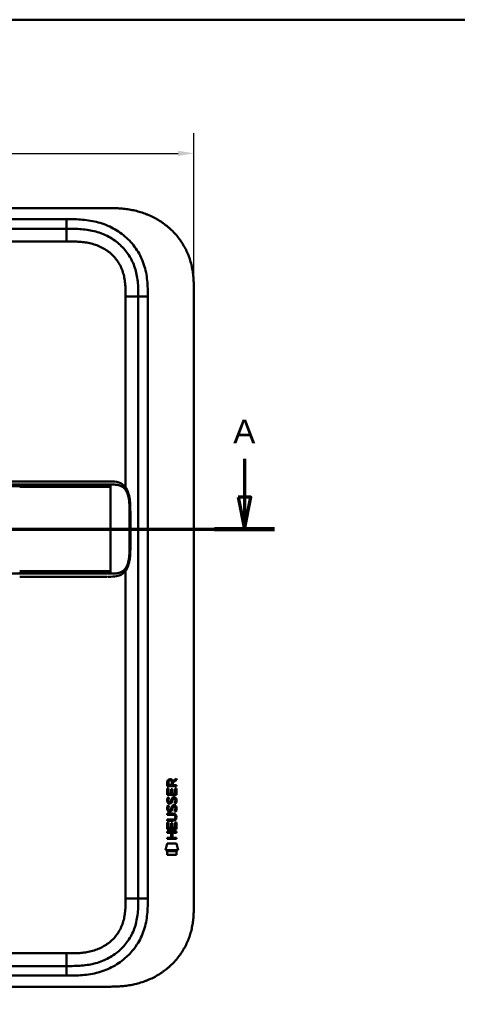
# Model space of a CAD drawing. Header units: millimetres. Extents: x 20 to 833, y 20 to 574.
# Tile 4 of 12: x 246 to 384, y 264 to 574. Entities that reach past the tile are written whole.
import ezdxf

# ---------------------------------------------------------------- set-up
doc = ezdxf.new("R2010")
doc.units = ezdxf.units.MM
doc.header["$LTSCALE"] = 2
for name, color, linetype, lineweight in [('Bemaßungen(DIN)', 7, 'Continuous', 25), ('Schnittansichtslinien(DIN)', 7, 'Continuous', 70), ('Sichtbare Kanten(DIN)', 7, 'Continuous', 50), ('Sichtbare tangentiale Kanten(DIN)', 7, 'Continuous', 50), ('Skizziergeometrie(DIN)', 7, 'Continuous', 50)]:
    doc.layers.add(name, color=color, linetype=linetype, lineweight=lineweight)
doc.styles.add('Aktuell-DINGroßer Text', font='arial.ttf')
doc.styles.add('STANDARD-DIN~0', font='arial.ttf')
doc.dimstyles.new('CAD-LAN', dxfattribs={"dimscale": 2, "dimtxt": 3.5, "dimasz": 2.5, "dimexe": 3.175, "dimexo": 0, "dimgap": 0.8, "dimtad": 1, "dimrnd": 1e-08, "dimtxsty": 'STANDARD-DIN~0', "dimcen": 0.09, "dimdle": 10, "dimclrd": 250, "dimclre": 250, "dimclrt": 250, "dimadec": 0, "dimazin": 2, "dimtfac": 1, "dimtmove": 0, "dimatfit": 3, "dimfxl": 1, "dimtolj": 1, "dimtzin": 0, "dimlwd": 25, "dimlwe": 25, "dimarcsym": 0})

# ---------------------------------------------------------------- blocks, each defined once
blk = doc.blocks.new('Ränder Standardrahmen')
at = {"layer": 'Skizziergeometrie(DIN)', "flags": 128}
blk.add_lwpolyline([(10, 10), (10, 287), (410, 287), (410, 10), (10, 10)], dxfattribs=at)
blk = doc.blocks.new('2DTransSchnitt0')
at = {"layer": 'Schnittansichtslinien(DIN)', "linetype": 'Continuous'}
for p, q in [((38.06, 217.92), (38.06, 211.86)), ((158.53, 217.92), (158.53, 211.86)), ((37.06, 211.86), (38.06, 206.86)), ((39.06, 211.86), (37.06, 211.86)), ((38.06, 211.86), (38.06, 206.86)), ((38.06, 206.86), (39.06, 211.86)), ((157.53, 211.86), (158.53, 206.86)), ((159.53, 211.86), (157.53, 211.86)), ((158.53, 211.86), (158.53, 206.86)), ((158.53, 206.86), (159.53, 211.86)), ((33.33, 206.86), (163.25, 206.86))]:
    blk.add_line(p, q, dxfattribs=at)
at = {"layer": 'Schnittansichtslinien(DIN)', "linetype": 'Continuous', "lineweight": 140}
for p, q in [((33.33, 206.86), (42.79, 206.86)), ((153.8, 206.86), (163.25, 206.86))]:
    blk.add_line(p, q, dxfattribs=at)
at = {"layer": 'Schnittansichtslinien(DIN)', "linetype": 'Continuous', "flags": 128}
for points in [[(37.06, 211.86), (38.06, 206.86), (39.06, 211.86), (37.06, 211.86)], [(157.53, 211.86), (158.53, 206.86), (159.53, 211.86), (157.53, 211.86)]]:
    blk.add_lwpolyline(points, dxfattribs=at)
at = {"layer": 'Schnittansichtslinien(DIN)'}
for points in [[(37.06, 211.86), (38.06, 206.86), (39.06, 211.86), (37.06, 211.86)], [(157.53, 211.86), (158.53, 206.86), (159.53, 211.86), (157.53, 211.86)]]:
    blk.add_solid(points, dxfattribs=at)
at = {"layer": 'Schnittansichtslinien(DIN)', "char_height": 3.73, "attachment_point": 7, "style": 'Aktuell-DINGroßer Text'}
for insert in [(36.31, 220.36), (156.77, 220.36)]:
    blk.add_mtext('A', dxfattribs=dict(at, insert=insert))
blk = doc.blocks.new('*D10')
at = {"layer": 'Bemaßungen(DIN)', "color": 250, "linetype": 'Continuous', "lineweight": 25, "true_color": 0x3f3f3f, "transparency": 16777216}
for p, q in [((87.17, 487.94), (87.17, 538.29)), ((301.17, 487.94), (301.17, 538.29)), ((92.17, 531.94), (296.17, 531.94))]:
    blk.add_line(p, q, dxfattribs=at)
at = {"layer": 'Bemaßungen(DIN)', "color": 250, "linetype": 'Continuous', "true_color": 0x3f3f3f, "transparency": 16777216}
for points in [[(92.17, 532.77), (92.17, 531.1), (87.17, 531.94)], [(296.17, 532.77), (296.17, 531.1), (301.17, 531.94)]]:
    blk.add_solid(points, dxfattribs=at)
at = {"layer": 'Defpoints', "color": 0, "linetype": 'Continuous', "transparency": 16777216}
for p in [(301.17, 531.94), (87.17, 487.94), (301.17, 487.94)]:
    blk.add_point(p, dxfattribs=at)
at = {"layer": 'Bemaßungen(DIN)', "color": 250, "linetype": 'Continuous', "lineweight": 25, "true_color": 0x3f3f3f, "transparency": 16777216, "insert": (186.39, 540.57), "char_height": 7, "attachment_point": 1, "style": 'STANDARD-DIN~0'}
blk.add_mtext('\\A1;214', dxfattribs=at)

msp = doc.modelspace()

# ---------------------------------------------------------------- linework, layer by layer
at = {"layer": 'Sichtbare Kanten(DIN)'}
for p, q in [((274.128, 514.722), (115.206, 514.722)), ((261.129, 508.222), (116.205, 508.222)), ((283.667, 297.506), (283.667, 486.938)), ((301.167, 487.938), (301.167, 296.506)), ((246.381, 428.719), (119.53, 428.719)), ((273.791, 398.719), (273.791, 398.719)), ((294.473, 334.438), (295.668, 335.228)), ((295.668, 334.794), (294.525, 334.039)), ((295.668, 335.228), (295.668, 334.794)), ((292.805, 330.078), (292.807, 332.083)), ((292.807, 332.083), (293.155, 332.082)), ((292.808, 332.809), (292.81, 334.122)), ((295.666, 332.806), (292.808, 332.809)), ((293.155, 332.082), (293.154, 330.455)), ((293.158, 334.078), (293.157, 333.19)), ((293.157, 333.19), (294.175, 333.189)), ((294.049, 330.454), (294.05, 331.901)), ((294.05, 331.901), (294.398, 331.901)), ((294.175, 333.189), (294.176, 334.077)), ((294.398, 331.901), (294.397, 330.454)), ((294.525, 334.039), (294.525, 333.189)), ((294.525, 333.189), (295.666, 333.188)), ((295.316, 330.453), (295.317, 332.1)), ((295.317, 332.1), (295.665, 332.1)), ((295.665, 332.1), (295.664, 330.076)), ((295.666, 333.188), (295.666, 332.806)), ((295.664, 330.076), (292.805, 330.078)), ((292.977, 329.305), (293.316, 329.204)), ((293.154, 330.455), (294.049, 330.454)), ((294.397, 330.454), (295.316, 330.453)), ((294.906, 329.001), (294.894, 329.001)), ((292.975, 326.758), (293.314, 326.658)), ((293.171, 325.426), (293.179, 325.409)), ((293.173, 327.973), (293.181, 327.956)), ((293.855, 325.329), (293.866, 325.345)), ((293.857, 327.875), (293.868, 327.892)), ((294.904, 326.455), (294.892, 326.455)), ((292.799, 322.293), (294.469, 322.292)), ((292.799, 321.916), (292.799, 322.293)), ((292.8, 323.851), (292.801, 324.228)), ((294.47, 323.849), (292.8, 323.851)), ((292.801, 324.228), (294.446, 324.226)), ((295.35, 323.064), (295.35, 323.074)), ((292.797, 319.341), (292.798, 321.345)), ((295.655, 319.338), (292.797, 319.341)), ((292.798, 321.345), (293.147, 321.345)), ((294.445, 321.915), (292.799, 321.916)), ((293.147, 321.345), (293.145, 319.717)), ((293.145, 319.717), (294.04, 319.717)), ((294.04, 319.717), (294.041, 321.164)), ((294.041, 321.164), (294.39, 321.163)), ((294.39, 321.163), (294.389, 319.716)), ((294.389, 319.716), (295.307, 319.716)), ((295.307, 319.716), (295.308, 321.363)), ((295.308, 321.363), (295.657, 321.363)), ((295.657, 321.363), (295.655, 319.338)), ((292.793, 316.235), (292.793, 316.613)), ((292.793, 316.613), (294.036, 316.612)), ((295.652, 316.233), (292.793, 316.235)), ((292.794, 318.17), (292.795, 318.547)), ((294.038, 318.169), (292.794, 318.17)), ((292.795, 318.547), (295.653, 318.545)), ((294.036, 316.612), (294.038, 318.169)), ((294.394, 318.169), (294.393, 316.611)), ((294.393, 316.611), (295.652, 316.61)), ((295.653, 318.168), (294.394, 318.169)), ((295.652, 316.61), (295.652, 316.233)), ((295.653, 318.545), (295.653, 318.168)), ((292.262, 312.658), (292.721, 314.791)), ((292.721, 314.791), (295.727, 314.789)), ((295.727, 314.789), (296.177, 312.655)), ((296.177, 312.655), (292.262, 312.658)), ((292.72, 311.231), (292.721, 312.373)), ((295.717, 311.228), (292.72, 311.231)), ((292.721, 312.373), (295.718, 312.37)), ((295.718, 312.37), (295.717, 311.228)), ((116.205, 276.222), (261.129, 276.222)), ((115.206, 269.722), (274.128, 269.722))]:
    msp.add_line(p, q, dxfattribs=at)
for centre, major_axis, ratio, start_param, end_param in [((294.337, 333.305), (0.976, -1.274), 0.5180415, 2.7627686, 3.7355131), ((292.944, 333.225), (1.242, 1.64), 0.5994938, 5.878165, 6.7089725), ((294.246, 327.315), (0.839, 1.642), 0.4591024, 5.9761877, 6.4975755), ((294.523, 328.784), (1.192, 3.54), 0.2215161, 2.8263053, 2.8854462), ((294.439, 331.084), (1.103, 3.296), 0.2312948, 2.8124619, 2.8734213), ((293.924, 326.229), (0.583, 1.012), 0.541605, 2.7569093, 3.2147406), ((293.919, 328.767), (0.574, 1.004), 0.5438409, 2.7534304, 3.2137241), ((293.797, 325.353), (0.098, 0.139), 0.3641716, 4.4844927, 4.7925708), ((293.799, 327.9), (0.098, 0.139), 0.3641716, 4.4844927, 4.7925708), ((294.245, 324.77), (0.838, 1.64), 0.4594521, 5.9760112, 6.497704), ((290.629, 326.597), (4.808, -4.323), 0.3742014, 5.888113, 6.6064523), ((290.625, 319.553), (4.814, 4.313), 0.3742661, 5.9599282, 6.6783921), ((271.917, 342.901), (23.266, -20.361), 0.1371339, 6.127502, 6.402435)]:
    msp.add_ellipse(centre, major_axis=major_axis, ratio=ratio, start_param=start_param, end_param=end_param, dxfattribs=at)
for points, degree, knots in [([(301.167, 487.938), (301.167, 488.492), (301.167, 489.608), (301.133, 491.023), (301.056, 492.449), (300.953, 493.598), (300.757, 495.037), (300.543, 496.189), (300.195, 497.623), (299.849, 498.761), (299.328, 500.166), (298.841, 501.272), (298.143, 502.622), (297.513, 503.673), (296.642, 504.943), (295.878, 505.92), (294.846, 507.084), (293.96, 507.967), (292.787, 509.004), (291.797, 509.776), (290.504, 510.666), (289.43, 511.314), (288.045, 512.043), (286.907, 512.559), (285.456, 513.119), (284.277, 513.501), (282.787, 513.895), (281.587, 514.148), (280.083, 514.389), (278.879, 514.528), (277.382, 514.643), (275.892, 514.706), (274.714, 514.72), (274.128, 514.722)], 3, [0.02325842, 0.02325842, 0.02325842, 0.02325842, 0.06395557, 0.10465272, 0.12500129, 0.16569844, 0.18604701, 0.22674416, 0.24709273, 0.28778988, 0.30813845, 0.3488356, 0.36918417, 0.40988132, 0.43022989, 0.47092704, 0.49127561, 0.53197276, 0.55232133, 0.59301848, 0.61336705, 0.6540642, 0.67441277, 0.71510992, 0.73545849, 0.77615564, 0.79650421, 0.83720136, 0.85754993, 0.89824708, 0.91859565, 0.9592928, 0.99998994, 0.99998994, 0.99998994, 0.99998994]), ([(283.667, 486.938), (283.667, 487.738), (283.665, 489.322), (283.535, 491.628), (283.205, 493.845), (282.458, 496.674), (280.899, 499.952), (278.068, 503.295), (274.484, 505.837), (271.05, 507.2), (268.133, 507.837), (265.867, 508.114), (263.53, 508.221), (261.934, 508.222), (261.129, 508.222)], 3, [0, 0, 0, 0, 0.2435013, 0.4870027, 0.730504, 0.9740054, 1.4610081, 1.9480107, 2.4350134, 2.9220161, 3.1655175, 3.4090188, 3.6525201, 3.8960223, 3.8960223, 3.8960223, 3.8960223]), ([(246.386, 428.719), (250.319, 428.719), (254.261, 428.719), (260.421, 428.719), (262.661, 428.719), (266.341, 428.719), (267.822, 428.719), (270.005, 428.719), (270.774, 428.719), (271.726, 428.719), (271.958, 428.719), (272.257, 428.719), (272.331, 428.719), (272.429, 428.719), (272.453, 428.719), (272.485, 428.719), (272.493, 428.719), (272.504, 428.719), (272.506, 428.719), (272.51, 428.719), (272.511, 428.719), (272.512, 428.719), (272.512, 428.719), (272.512, 428.719), (272.512, 428.719), (272.513, 428.719), (272.513, 428.719), (272.513, 428.719)], 3, [0, 0, 0, 0, 1.1803051, 1.1803051, 1.8522102, 1.8522102, 2.3111703, 2.3111703, 2.5747937, 2.5747937, 2.6623324, 2.6623324, 2.6914953, 2.6914953, 2.7012157, 2.7012157, 2.7044558, 2.7044558, 2.705536, 2.705536, 2.7058961, 2.7058961, 2.7060162, 2.7060162, 2.7060562, 2.7060562, 2.7060873, 2.7060873, 2.7060873, 2.7060873]), ([(274.157, 428.719), (274.156, 428.719), (274.035, 428.719), (273.792, 428.718), (273.472, 428.719), (273.144, 428.719), (272.807, 428.719), (272.595, 428.719), (272.513, 428.719)], 5, [25.64076517, 25.64076517, 25.64076517, 25.64076517, 25.64076517, 25.64076517, 25.64100059, 25.73520442, 25.82940824, 25.88784541, 25.88784541, 25.88784541, 25.88784541, 25.88784541, 25.88784541]), ([(274.174, 428.719), (274.174, 428.719), (274.174, 428.719), (274.175, 428.719), (274.175, 428.719), (274.175, 428.719), (274.175, 428.719), (274.175, 428.719), (274.176, 428.719), (274.176, 428.719), (274.177, 428.719), (274.178, 428.719), (274.178, 428.719), (274.181, 428.719), (274.182, 428.719), (274.188, 428.719), (274.192, 428.719), (274.208, 428.719), (274.22, 428.719), (274.266, 428.719), (274.301, 428.719), (274.438, 428.718), (274.541, 428.718), (274.952, 428.716), (275.259, 428.711), (276.476, 428.651), (277.368, 428.51), (278.562, 427.908), (278.95, 427.625), (279.73, 426.805), (280.102, 426.201), (280.613, 424.921), (280.787, 424.261), (281.029, 422.869), (281.097, 422.126), (281.184, 420.345), (281.176, 419.299), (281.176, 415.604), (281.176, 412.951), (281.176, 408.365), (281.241, 406.385), (280.898, 403.683), (280.725, 402.874), (280.233, 401.512), (279.919, 400.93), (279.211, 400.044), (278.82, 399.707), (277.909, 399.168), (277.371, 398.987), (276.066, 398.737), (275.271, 398.721), (274.422, 398.719), (274.374, 398.719), (274.301, 398.719), (274.276, 398.719), (274.24, 398.719), (274.227, 398.719), (274.208, 398.719), (274.202, 398.719), (274.192, 398.719), (274.189, 398.719), (274.184, 398.719), (274.182, 398.719), (274.18, 398.719), (274.179, 398.719), (274.177, 398.719), (274.177, 398.719), (274.176, 398.719), (274.175, 398.719), (274.175, 398.719), (274.175, 398.719), (274.175, 398.719), (274.174, 398.719), (274.174, 398.719), (274.174, 398.719), (274.174, 398.719)], 3, [0, 0, 0, 0, 0.0000252, 0.0000252, 0.0000657, 0.0000657, 0.0001082, 0.0001082, 0.0001738, 0.0001738, 0.0002867, 0.0002867, 0.0005136, 0.0005136, 0.0010499, 0.0010499, 0.0026039, 0.0026039, 0.0072616, 0.0072616, 0.0212292, 0.0212292, 0.0631285, 0.0631285, 0.1888417, 0.1888417, 0.5689951, 0.5689951, 0.7719774, 0.7719774, 1.0315425, 1.0315425, 1.2481307, 1.2481307, 1.4719729, 1.4719729, 1.7848025, 1.7848025, 2.5805266, 2.5805266, 3.160554, 3.160554, 3.4157877, 3.4157877, 3.6519695, 3.6519695, 3.8657989, 3.8657989, 4.1108827, 4.1108827, 4.4368692, 4.4368692, 4.4566519, 4.4566519, 4.4665438, 4.4665438, 4.471493, 4.471493, 4.4739733, 4.4739733, 4.4752207, 4.4752207, 4.4758524, 4.4758524, 4.4761765, 4.4761765, 4.4763467, 4.4763467, 4.476439, 4.476439, 4.4764904, 4.4764904, 4.4765188, 4.4765188, 4.4765488, 4.4765488, 4.4765488, 4.4765488]), ([(273.009, 398.719), (272.624, 398.719), (272.257, 398.719), (271.452, 398.719), (271.033, 398.719), (269.768, 398.719), (268.879, 398.719), (266.007, 398.719), (263.926, 398.719), (258.779, 398.719), (255.67, 398.719), (250.509, 398.719), (248.445, 398.719), (246.381, 398.719)], 3, [0, 0, 0, 0, 0.1534173, 0.1534173, 0.3047718, 0.3047718, 0.5966116, 0.5966116, 1.2249955, 1.2249955, 2.1545342, 2.1545342, 2.7736042, 2.7736042, 2.7736042, 2.7736042]), ([(273.791, 398.719), (273.791, 398.719), (273.791, 398.719), (273.791, 398.719), (273.791, 398.719), (273.791, 398.719), (273.791, 398.719), (273.791, 398.719), (273.79, 398.719), (273.788, 398.719), (273.787, 398.719), (273.781, 398.719), (273.777, 398.719), (273.759, 398.719), (273.744, 398.719), (273.687, 398.719), (273.642, 398.719), (273.463, 398.719), (273.322, 398.719), (273.126, 398.719), (273.073, 398.719), (273.016, 398.719), (273.014, 398.719), (273.012, 398.719), (273.011, 398.719), (273.01, 398.719), (273.01, 398.719), (273.01, 398.719), (273.01, 398.719), (273.009, 398.719), (273.009, 398.719), (273.009, 398.719)], 3, [0.00004605, 0.00004605, 0.00004605, 0.00004605, 0.00007374, 0.00007374, 0.00011546, 0.00011546, 0.00021806, 0.00021806, 0.00046152, 0.00046152, 0.00119141, 0.00119141, 0.00337949, 0.00337949, 0.00994164, 0.00994164, 0.02962738, 0.02962738, 0.08869945, 0.08869945, 0.11084283, 0.11084283, 0.1113618, 0.1113618, 0.11175126, 0.11175126, 0.11179812, 0.11179812, 0.11181175, 0.11181175, 0.11182181, 0.11182181, 0.11182181, 0.11182181]), ([(295.35, 323.074), (295.35, 323.121), (295.348, 323.168), (295.331, 323.303), (295.309, 323.391), (295.234, 323.541), (295.188, 323.603), (295.068, 323.708), (294.997, 323.748), (294.78, 323.832), (294.621, 323.849), (294.47, 323.849)], 3, [0, 0, 0, 0, 0.01400423, 0.01400423, 0.0408947, 0.0408947, 0.06439039, 0.06439039, 0.08887549, 0.08887549, 0.13413559, 0.13413559, 0.13413559, 0.13413559]), ([(261.129, 276.222), (261.934, 276.222), (263.53, 276.223), (265.867, 276.33), (268.133, 276.607), (271.05, 277.244), (274.484, 278.607), (278.068, 281.149), (280.899, 284.492), (282.458, 287.77), (283.205, 290.599), (283.535, 292.816), (283.665, 295.123), (283.667, 296.706), (283.667, 297.506)], 3, [59.6158828, 59.6158828, 59.6158828, 59.6158828, 59.8593849, 60.1028861, 60.3463874, 60.5898887, 61.0768912, 61.5638938, 62.0508963, 62.5378989, 62.7814001, 63.0249014, 63.2684027, 63.5119054, 63.5119054, 63.5119054, 63.5119054]), ([(274.128, 269.722), (274.714, 269.724), (275.892, 269.738), (277.382, 269.801), (278.879, 269.916), (280.083, 270.054), (281.587, 270.296), (282.787, 270.548), (284.277, 270.943), (285.456, 271.325), (286.907, 271.885), (288.045, 272.401), (289.43, 273.13), (290.504, 273.778), (291.797, 274.668), (292.787, 275.44), (293.96, 276.476), (294.846, 277.36), (295.878, 278.524), (296.642, 279.501), (297.513, 280.77), (298.143, 281.822), (298.841, 283.172), (299.328, 284.278), (299.849, 285.683), (300.195, 286.821), (300.543, 288.255), (300.757, 289.407), (300.953, 290.846), (301.056, 291.995), (301.133, 293.421), (301.167, 294.835), (301.167, 295.952), (301.167, 296.506)], 3, [0.00000689, 0.00000689, 0.00000689, 0.00000689, 0.0407043, 0.08140172, 0.10175042, 0.14244784, 0.16279654, 0.20349396, 0.22384266, 0.26454008, 0.28488878, 0.3255862, 0.3459349, 0.38663232, 0.40698102, 0.44767844, 0.46802714, 0.50872456, 0.52907326, 0.56977068, 0.59011938, 0.6308168, 0.6511655, 0.69186291, 0.71221162, 0.75290903, 0.77325774, 0.81395515, 0.83430386, 0.87500127, 0.89534998, 0.93604739, 0.97674481, 0.97674481, 0.97674481, 0.97674481])]:
    msp.add_open_spline(points, degree=degree, knots=knots, dxfattribs=at)
for points in [[(274.174, 428.719), (274.168, 428.719), (274.163, 428.719), (274.157, 428.719)], [(274.157, 398.719), (274.163, 398.719), (274.168, 398.719), (274.174, 398.719)], [(292.81, 334.122), (292.824, 334.564), (293.056, 335.026), (293.669, 335.025)], [(294.176, 334.077), (294.176, 334.35), (294.089, 334.676), (293.674, 334.676)], [(292.853, 327.826), (292.763, 328.067), (292.734, 328.3), (292.776, 328.628)], [(292.776, 328.628), (292.794, 328.767), (292.835, 328.974), (292.906, 329.148)], [(292.906, 329.148), (292.926, 329.197), (292.977, 329.304), (292.977, 329.305)], [(293.161, 328.74), (293.097, 328.487), (293.09, 328.263), (293.149, 328.047)], [(293.316, 329.204), (293.316, 329.204), (293.196, 328.878), (293.161, 328.74)], [(293.868, 327.892), (293.937, 328.002), (293.994, 328.165), (294.049, 328.41)], [(294.049, 328.41), (294.133, 328.778), (294.235, 328.989), (294.376, 329.157)], [(294.376, 329.157), (294.469, 329.267), (294.599, 329.339), (294.779, 329.364)], [(294.437, 328.459), (294.429, 328.428), (294.389, 328.262), (294.388, 328.26)], [(294.623, 328.884), (294.552, 328.795), (294.491, 328.657), (294.437, 328.459)], [(294.894, 329.001), (294.772, 329.002), (294.697, 328.969), (294.623, 328.884)], [(294.779, 329.364), (295.066, 329.402), (295.349, 329.302), (295.543, 328.985)], [(295.311, 327.957), (295.38, 328.291), (295.38, 328.567), (295.274, 328.764)], [(295.543, 328.985), (295.653, 328.805), (295.707, 328.586), (295.706, 328.316)], [(292.851, 325.279), (292.761, 325.52), (292.732, 325.754), (292.774, 326.082)], [(292.774, 326.082), (292.792, 326.221), (292.833, 326.428), (292.904, 326.601)], [(293.413, 327.365), (293.189, 327.398), (292.96, 327.544), (292.853, 327.826)], [(292.904, 326.601), (292.924, 326.65), (292.975, 326.758), (292.975, 326.758)], [(293.159, 326.193), (293.095, 325.941), (293.088, 325.716), (293.147, 325.5)], [(293.314, 326.658), (293.314, 326.658), (293.194, 326.331), (293.159, 326.193)], [(293.385, 327.743), (293.532, 327.683), (293.721, 327.719), (293.826, 327.833)], [(293.567, 327.353), (293.467, 327.354), (293.446, 327.361), (293.413, 327.365)], [(294.195, 327.717), (294.08, 327.507), (293.885, 327.349), (293.567, 327.353)], [(293.866, 325.345), (293.935, 325.455), (293.992, 325.619), (294.047, 325.864)], [(294.047, 325.864), (294.131, 326.232), (294.233, 326.443), (294.374, 326.61)], [(294.386, 325.713), (294.332, 325.473), (294.269, 325.308), (294.193, 325.171)], [(294.388, 328.26), (294.334, 328.02), (294.271, 327.855), (294.195, 327.717)], [(294.374, 326.61), (294.467, 326.721), (294.597, 326.793), (294.777, 326.817)], [(294.435, 325.912), (294.427, 325.882), (294.387, 325.716), (294.386, 325.713)], [(294.621, 326.337), (294.55, 326.248), (294.489, 326.11), (294.435, 325.912)], [(294.892, 326.455), (294.77, 326.455), (294.695, 326.422), (294.621, 326.337)], [(294.777, 326.817), (295.064, 326.855), (295.347, 326.755), (295.541, 326.439)], [(295.096, 324.872), (295.096, 324.872), (295.25, 325.126), (295.309, 325.411)], [(295.098, 327.419), (295.098, 327.419), (295.252, 327.673), (295.311, 327.957)], [(295.466, 327.332), (295.446, 327.337), (295.098, 327.419), (295.098, 327.419)], [(295.309, 325.411), (295.378, 325.744), (295.378, 326.02), (295.272, 326.217)], [(295.689, 325.504), (295.659, 325.173), (295.501, 324.843), (295.464, 324.785)], [(295.691, 328.05), (295.661, 327.719), (295.503, 327.39), (295.466, 327.332)], [(295.541, 326.439), (295.651, 326.258), (295.705, 326.039), (295.704, 325.769)], [(295.704, 325.769), (295.704, 325.684), (295.698, 325.599), (295.689, 325.504)], [(295.706, 328.316), (295.706, 328.231), (295.7, 328.145), (295.691, 328.05)], [(293.411, 324.819), (293.187, 324.852), (292.958, 324.997), (292.851, 325.279)], [(293.383, 325.196), (293.53, 325.136), (293.719, 325.172), (293.824, 325.287)], [(293.565, 324.806), (293.465, 324.807), (293.444, 324.814), (293.411, 324.819)], [(294.193, 325.171), (294.078, 324.961), (293.883, 324.802), (293.565, 324.806)], [(295.464, 324.785), (295.444, 324.79), (295.096, 324.872), (295.096, 324.872)]]:
    msp.add_open_spline(points, degree=3, dxfattribs=at)
at = {"layer": 'Sichtbare tangentiale Kanten(DIN)'}
for p, q in [((116.205, 511.222), (261.129, 511.222)), ((261.129, 508.222), (261.129, 511.222)), ((261.129, 504.222), (261.129, 508.222)), ((261.129, 504.222), (116.205, 504.222)), ((279.667, 426.817), (279.667, 486.938)), ((279.667, 486.938), (283.667, 486.938)), ((286.667, 486.938), (283.667, 486.938)), ((286.667, 486.938), (286.667, 297.506)), ((246.381, 427.271), (246.381, 427.729)), ((274.894, 427.729), (274.894, 427.269)), ((274.894, 426.969), (274.894, 427.269)), ((274.894, 400.469), (274.894, 426.969)), ((246.381, 399.708), (246.381, 400.166)), ((274.894, 400.169), (274.894, 400.469)), ((274.894, 400.169), (274.894, 399.708)), ((279.667, 297.506), (279.667, 400.621)), ((279.667, 297.506), (283.667, 297.506)), ((283.667, 297.506), (286.667, 297.506)), ((116.205, 280.222), (261.129, 280.222)), ((261.129, 280.222), (261.129, 276.222)), ((261.129, 276.222), (261.129, 273.222)), ((261.129, 273.222), (116.205, 273.222))]:
    msp.add_line(p, q, dxfattribs=at)
for points, degree, knots in [([(261.129, 511.222), (261.934, 511.222), (263.581, 511.221), (266.105, 511.107), (268.627, 510.8), (271.944, 510.078), (275.922, 508.504), (280.114, 505.532), (283.447, 501.6), (285.285, 497.731), (286.151, 494.441), (286.525, 491.918), (286.666, 489.385), (286.667, 487.738), (286.667, 486.938)], 3, [0, 0, 0, 0, 0.2435028, 0.4870041, 0.7305055, 0.9740068, 1.4610095, 1.9480122, 2.4350149, 2.9220176, 3.1655189, 3.4090202, 3.6525216, 3.8960229, 3.8960229, 3.8960229, 3.8960229]), ([(279.667, 486.938), (279.667, 487.173), (279.667, 487.408), (279.666, 487.644), (279.666, 487.787), (279.665, 487.931), (279.664, 488.075), (279.664, 488.147), (279.663, 488.219), (279.662, 488.29), (279.661, 488.434), (279.659, 488.578), (279.656, 488.722), (279.655, 488.798), (279.654, 488.874), (279.652, 488.95), (279.65, 489.026), (279.648, 489.102), (279.646, 489.179), (279.642, 489.331), (279.637, 489.483), (279.63, 489.641), (279.618, 489.949), (279.602, 490.244), (279.579, 490.548), (279.579, 490.556), (279.578, 490.563), (279.578, 490.571), (279.532, 491.188), (279.466, 491.777), (279.37, 492.366), (279.368, 492.375), (279.367, 492.383), (279.365, 492.392), (279.267, 492.986), (279.138, 493.573), (278.972, 494.151), (278.971, 494.155), (278.97, 494.16), (278.969, 494.164), (278.799, 494.752), (278.59, 495.335), (278.343, 495.894), (278.094, 496.459), (277.8, 497.013), (277.471, 497.538), (277.14, 498.065), (276.767, 498.574), (276.363, 499.048), (275.957, 499.524), (275.513, 499.975), (275.044, 500.389), (274.576, 500.802), (274.077, 501.183), (273.556, 501.528), (273.037, 501.872), (272.492, 502.183), (271.933, 502.455), (271.374, 502.728), (270.793, 502.967), (270.206, 503.168), (270.203, 503.169), (270.2, 503.17), (270.196, 503.171), (269.617, 503.37), (269.02, 503.536), (268.421, 503.67), (268.416, 503.671), (268.41, 503.672), (268.405, 503.673), (267.815, 503.805), (267.223, 503.906), (266.623, 503.983), (266.614, 503.984), (266.604, 503.986), (266.595, 503.987), (266.002, 504.062), (265.414, 504.114), (264.797, 504.15), (264.789, 504.151), (264.782, 504.151), (264.775, 504.152), (264.469, 504.169), (264.175, 504.182), (263.874, 504.192), (263.564, 504.202), (263.255, 504.209), (262.948, 504.213), (262.339, 504.222), (261.734, 504.222), (261.129, 504.222)], 3, [0, 0, 0, 0, 0.0706021, 0.0706021, 0.0706021, 0.1137345, 0.1137345, 0.1137345, 0.1353008, 0.1353008, 0.1353008, 0.1784332, 0.1784332, 0.1784332, 0.2012935, 0.2012935, 0.2012935, 0.2241537, 0.2241537, 0.2241537, 0.2698741, 0.2698741, 0.2698741, 0.3591194, 0.3591194, 0.3591194, 0.3613149, 0.3613149, 0.3613149, 0.5416681, 0.5416681, 0.5416681, 0.544386, 0.544386, 0.544386, 0.7261845, 0.7261845, 0.7261845, 0.7275109, 0.7275109, 0.7275109, 0.9125996, 0.9125996, 0.9125996, 1.0994646, 1.0994646, 1.0994646, 1.2874424, 1.2874424, 1.2874424, 1.4758528, 1.4758528, 1.4758528, 1.6636517, 1.6636517, 1.6636517, 1.8511233, 1.8511233, 1.8511233, 2.0385317, 2.0385317, 2.0385317, 2.0396163, 2.0396163, 2.0396163, 2.2247423, 2.2247423, 2.2247423, 2.2263922, 2.2263922, 2.2263922, 2.408543, 2.408543, 2.408543, 2.4113526, 2.4113526, 2.4113526, 2.5914161, 2.5914161, 2.5914161, 2.5935787, 2.5935787, 2.5935787, 2.6828378, 2.6828378, 2.6828378, 2.7746209, 2.7746209, 2.7746209, 2.9561272, 2.9561272, 2.9561272, 2.9561272]), ([(119.53, 427.729), (124.824, 427.729), (130.1, 427.729), (135.384, 427.729), (154.733, 427.729), (174.081, 427.729), (193.447, 427.729), (206.452, 427.729), (219.417, 427.729), (232.428, 427.729), (237.076, 427.729), (241.737, 427.729), (246.381, 427.729)], 3, [0, 0, 0, 0, 1.5856418, 1.5856418, 1.5856418, 7.3915416, 7.3915416, 7.3915416, 11.2904322, 11.2904322, 11.2904322, 12.683632, 12.683632, 12.683632, 12.683632]), ([(246.381, 427.729), (246.386, 427.729), (246.391, 427.729), (246.396, 427.729), (247.025, 427.729), (247.652, 427.729), (248.28, 427.729), (248.907, 427.729), (249.534, 427.729), (250.16, 427.729), (250.787, 427.729), (251.413, 427.729), (252.039, 427.729), (252.665, 427.729), (253.29, 427.729), (253.916, 427.729), (254.541, 427.729), (255.167, 427.729), (255.793, 427.729), (256.419, 427.729), (257.045, 427.729), (257.672, 427.729), (258.298, 427.729), (258.926, 427.729), (259.554, 427.729), (260.182, 427.729), (260.811, 427.729), (261.441, 427.729), (262.07, 427.729), (262.7, 427.729), (263.327, 427.729), (263.954, 427.729), (264.579, 427.729), (265.198, 427.729), (265.818, 427.729), (266.432, 427.729), (267.039, 427.729), (267.645, 427.729), (268.245, 427.729), (268.832, 427.729), (269.42, 427.729), (269.995, 427.729), (270.55, 427.729), (271.105, 427.729), (271.64, 427.729), (272.149, 427.729), (272.658, 427.729), (273.141, 427.729), (273.596, 427.729), (273.823, 427.729), (274.044, 427.729), (274.259, 427.729), (274.476, 427.729), (274.686, 427.729), (274.894, 427.729)], 3, [0, 0, 0, 0, 0.0015017, 0.0015017, 0.0015017, 0.1899093, 0.1899093, 0.1899093, 0.378317, 0.378317, 0.378317, 0.5667246, 0.5667246, 0.5667246, 0.7551323, 0.7551323, 0.7551323, 0.9435399, 0.9435399, 0.9435399, 1.1319476, 1.1319476, 1.1319476, 1.3203553, 1.3203553, 1.3203553, 1.5087629, 1.5087629, 1.5087629, 1.6971706, 1.6971706, 1.6971706, 1.8855782, 1.8855782, 1.8855782, 2.0739859, 2.0739859, 2.0739859, 2.2623935, 2.2623935, 2.2623935, 2.4508012, 2.4508012, 2.4508012, 2.6392088, 2.6392088, 2.6392088, 2.8276165, 2.8276165, 2.8276165, 2.9218203, 2.9218203, 2.9218203, 3.0164288, 3.0164288, 3.0164288, 3.0164288]), ([(274.894, 427.729), (274.965, 427.729), (275.109, 427.729), (275.393, 427.728), (275.812, 427.725), (276.356, 427.706), (276.95, 427.652), (277.581, 427.529), (278.176, 427.325), (278.729, 427.023), (279.232, 426.611), (279.679, 426.078), (280.141, 425.286), (280.552, 424.158), (280.795, 422.849), (280.902, 421.465), (280.929, 420.097), (280.929, 418.993), (280.929, 418.06), (280.929, 417.099), (280.929, 416.095), (280.929, 414.973), (280.929, 413.719), (280.929, 412.465), (280.929, 411.343), (280.929, 410.339), (280.929, 409.378), (280.929, 408.445), (280.929, 407.34), (280.902, 405.972), (280.795, 404.588), (280.552, 403.279), (280.141, 402.151), (279.679, 401.358), (279.231, 400.826), (278.729, 400.414), (278.175, 400.112), (277.58, 399.908), (276.949, 399.785), (276.356, 399.731), (275.811, 399.712), (275.392, 399.709), (275.108, 399.708), (274.965, 399.708), (274.894, 399.708)], 5, [0, 0, 0, 0, 0, 0, 0.0545062, 0.1094177, 0.2192406, 0.3290635, 0.4388864, 0.5487092, 0.6585321, 0.768355, 0.8781779, 0.9880008, 1.0978237, 1.3174695, 1.5371153, 1.6469382, 1.7567611, 1.8192574, 1.8817537, 2.0067464, 2.131739, 2.2567317, 2.3817243, 2.506717, 2.6317096, 2.6942059, 2.7567023, 2.8665381, 2.9763739, 3.1960455, 3.4157171, 3.5255529, 3.6353887, 3.7452245, 3.8550603, 3.9648961, 4.0747319, 4.1845678, 4.2944036, 4.4042394, 4.4591573, 4.5135093, 4.5135093, 4.5135093, 4.5135093, 4.5135093, 4.5135093]), ([(246.381, 427.271), (246.38, 427.271), (244.795, 427.271), (241.624, 427.271), (235.283, 427.271), (225.769, 427.272), (213.08, 427.271), (198.813, 427.272), (182.96, 427.271), (167.093, 427.272), (151.237, 427.271), (138.561, 427.272), (129.008, 427.271), (122.674, 427.272), (119.53, 427.271)], 5, [0, 0, 0, 0, 0, 0, 0.0001149, 0.7929364, 1.585758, 3.1714011, 4.7570442, 6.3426873, 7.9283304, 9.5139735, 11.0996166, 12.6881676, 12.6881676, 12.6881676, 12.6881676, 12.6881676, 12.6881676]), ([(274.894, 427.269), (274.779, 427.269), (274.671, 427.269), (274.559, 427.269), (273.536, 427.269), (272.359, 427.269), (271.055, 427.269), (270.228, 427.269), (269.356, 427.269), (268.458, 427.269), (267.881, 427.269), (267.293, 427.269), (266.698, 427.27), (266.104, 427.27), (265.503, 427.27), (264.898, 427.27), (264.293, 427.27), (263.684, 427.27), (263.074, 427.27), (262.463, 427.27), (261.85, 427.27), (261.236, 427.27), (256.935, 427.271), (252.577, 427.272), (248.239, 427.271), (247.619, 427.271), (247, 427.271), (246.381, 427.271)], 3, [0, 0, 0, 0, 0.0498317, 0.0498317, 0.0498317, 0.5045898, 0.5045898, 0.5045898, 0.7934328, 0.7934328, 0.7934328, 0.979333, 0.979333, 0.979333, 1.1652333, 1.1652333, 1.1652333, 1.3511335, 1.3511335, 1.3511335, 1.5370338, 1.5370338, 1.5370338, 2.8383356, 2.8383356, 2.8383356, 3.024121, 3.024121, 3.024121, 3.024121]), ([(246.381, 426.975), (246.753, 426.975), (247.496, 426.975), (248.611, 426.975), (250.098, 426.975), (251.957, 426.975), (253.817, 426.974), (255.676, 426.974), (257.533, 426.974), (259.387, 426.973), (261.234, 426.972), (263.072, 426.972), (264.898, 426.971), (267.063, 426.97), (269.523, 426.969), (271.595, 426.969), (273.162, 426.969), (274.267, 426.969), (274.825, 426.969), (274.894, 426.969)], 5, [33.3326459, 33.3326459, 33.3326459, 33.3326459, 33.3326459, 33.3326459, 33.5183492, 33.7042495, 33.8901497, 34.07605, 34.2619502, 34.4478505, 34.6337508, 34.819651, 35.0055513, 35.1914515, 35.3773518, 35.5632521, 35.9350526, 36.3068531, 36.3566848, 36.3566848, 36.3566848, 36.3566848, 36.3566848, 36.3566848]), ([(246.381, 399.708), (236.426, 399.708), (226.441, 399.708), (216.495, 399.708), (196.066, 399.708), (175.592, 399.709), (155.154, 399.708), (148.569, 399.708), (141.979, 399.708), (135.382, 399.708), (130.077, 399.709), (124.762, 399.708), (119.53, 399.709)], 3, [23.2299829, 23.2299829, 23.2299829, 23.2299829, 26.2168354, 26.2168354, 26.2168354, 32.3515912, 32.3515912, 32.3515912, 34.3279835, 34.3279835, 34.3279835, 35.9173864, 35.9173864, 35.9173864, 35.9173864]), ([(274.894, 400.469), (274.065, 400.469), (273.137, 400.469), (272.11, 400.468), (271.596, 400.468), (271.06, 400.468), (270.507, 400.468), (269.953, 400.468), (269.383, 400.468), (268.8, 400.468), (268.218, 400.468), (267.623, 400.468), (267.021, 400.467), (266.419, 400.467), (265.81, 400.467), (265.196, 400.467), (264.583, 400.466), (263.964, 400.466), (263.344, 400.466), (262.723, 400.466), (262.1, 400.465), (261.476, 400.465), (260.851, 400.465), (260.225, 400.465), (259.598, 400.464), (258.97, 400.464), (258.342, 400.464), (257.714, 400.464), (257.085, 400.464), (256.456, 400.463), (255.826, 400.463), (255.196, 400.463), (254.567, 400.463), (253.937, 400.463), (253.307, 400.463), (252.677, 400.463), (252.047, 400.463), (251.417, 400.463), (250.787, 400.463), (250.157, 400.463), (249.527, 400.463), (248.897, 400.463), (248.267, 400.463), (247.639, 400.463), (247.01, 400.463), (246.381, 400.463)], 3, [-0.0090822, -0.0090822, -0.0090822, -0.0090822, 0.368934, 0.368934, 0.368934, 0.5579421, 0.5579421, 0.5579421, 0.7469502, 0.7469502, 0.7469502, 0.9359583, 0.9359583, 0.9359583, 1.1249664, 1.1249664, 1.1249664, 1.3139745, 1.3139745, 1.3139745, 1.5029826, 1.5029826, 1.5029826, 1.6919907, 1.6919907, 1.6919907, 1.8809988, 1.8809988, 1.8809988, 2.0700069, 2.0700069, 2.0700069, 2.259015, 2.259015, 2.259015, 2.4480231, 2.4480231, 2.4480231, 2.6370312, 2.6370312, 2.6370312, 2.8260393, 2.8260393, 2.8260393, 3.0147053, 3.0147053, 3.0147053, 3.0147053]), ([(246.381, 400.166), (246.759, 400.166), (247.514, 400.166), (248.647, 400.166), (250.158, 400.166), (252.047, 400.166), (253.938, 400.166), (255.828, 400.166), (257.717, 400.166), (259.602, 400.167), (261.482, 400.167), (263.353, 400.167), (265.208, 400.168), (267.038, 400.168), (268.823, 400.168), (270.878, 400.168), (272.463, 400.169), (273.611, 400.169), (274.397, 400.169), (274.894, 400.169)], 5, [0, 0, 0, 0, 0, 0, 0.188639, 0.3776471, 0.5666552, 0.7556633, 0.9446714, 1.1336795, 1.3226876, 1.5116957, 1.7007038, 1.8897119, 2.07872, 2.2677281, 2.4567361, 2.6457442, 3.0237604, 3.0237604, 3.0237604, 3.0237604, 3.0237604, 3.0237604]), ([(274.894, 399.708), (274.686, 399.708), (274.475, 399.709), (274.258, 399.709), (274.043, 399.708), (273.822, 399.708), (273.595, 399.708), (273.139, 399.708), (272.657, 399.708), (272.148, 399.708), (271.639, 399.708), (271.104, 399.708), (270.549, 399.708), (269.994, 399.708), (269.418, 399.708), (268.831, 399.708), (268.243, 399.708), (267.644, 399.708), (267.038, 399.708), (266.431, 399.708), (265.817, 399.708), (265.197, 399.708), (264.578, 399.708), (263.953, 399.709), (263.326, 399.709), (262.699, 399.709), (262.07, 399.708), (261.44, 399.708), (260.811, 399.708), (260.182, 399.708), (259.553, 399.708), (258.925, 399.708), (258.298, 399.708), (257.671, 399.708), (257.044, 399.708), (256.418, 399.708), (255.792, 399.709), (255.166, 399.709), (254.54, 399.709), (253.915, 399.708), (253.289, 399.708), (252.664, 399.708), (252.038, 399.708), (251.412, 399.708), (250.786, 399.708), (250.16, 399.708), (249.533, 399.709), (248.906, 399.709), (248.279, 399.709), (247.647, 399.709), (247.014, 399.709), (246.381, 399.708)], 3, [0.0000008, 0.0000008, 0.0000008, 0.0000008, 0.0947641, 0.0947641, 0.0947641, 0.1889624, 0.1889624, 0.1889624, 0.3773589, 0.3773589, 0.3773589, 0.5657555, 0.5657555, 0.5657555, 0.754152, 0.754152, 0.754152, 0.9425486, 0.9425486, 0.9425486, 1.1309451, 1.1309451, 1.1309451, 1.3193417, 1.3193417, 1.3193417, 1.5077382, 1.5077382, 1.5077382, 1.6961348, 1.6961348, 1.6961348, 1.8845313, 1.8845313, 1.8845313, 2.0729279, 2.0729279, 2.0729279, 2.2613244, 2.2613244, 2.2613244, 2.449721, 2.449721, 2.449721, 2.6381175, 2.6381175, 2.6381175, 2.8265141, 2.8265141, 2.8265141, 3.0164113, 3.0164113, 3.0164113, 3.0164113]), ([(261.129, 280.222), (261.292, 280.222), (261.456, 280.222), (261.62, 280.222), (262.062, 280.222), (262.505, 280.224), (262.947, 280.231), (263.099, 280.233), (263.252, 280.236), (263.404, 280.239), (263.48, 280.241), (263.556, 280.243), (263.633, 280.245), (263.709, 280.247), (263.785, 280.249), (263.864, 280.252), (264.174, 280.262), (264.469, 280.275), (264.774, 280.292), (264.782, 280.293), (264.789, 280.293), (264.796, 280.294), (265.414, 280.33), (266.002, 280.381), (266.595, 280.457), (266.604, 280.458), (266.613, 280.46), (266.623, 280.461), (267.223, 280.538), (267.815, 280.639), (268.405, 280.771), (268.41, 280.772), (268.415, 280.773), (268.421, 280.774), (269.02, 280.908), (269.616, 281.074), (270.196, 281.273), (270.199, 281.274), (270.203, 281.275), (270.206, 281.276), (270.793, 281.477), (271.373, 281.716), (271.932, 281.988), (272.492, 282.261), (273.036, 282.571), (273.556, 282.916), (274.076, 283.26), (274.574, 283.641), (275.041, 284.053), (275.512, 284.468), (275.957, 284.919), (276.363, 285.396), (276.767, 285.87), (277.14, 286.378), (277.471, 286.906), (277.8, 287.431), (278.093, 287.985), (278.343, 288.549), (278.59, 289.109), (278.799, 289.692), (278.969, 290.28), (278.97, 290.284), (278.971, 290.288), (278.972, 290.293), (279.138, 290.871), (279.267, 291.458), (279.365, 292.052), (279.367, 292.06), (279.368, 292.069), (279.37, 292.078), (279.466, 292.667), (279.532, 293.256), (279.578, 293.873), (279.578, 293.881), (279.579, 293.888), (279.579, 293.896), (279.602, 294.2), (279.618, 294.494), (279.63, 294.796), (279.643, 295.106), (279.651, 295.415), (279.656, 295.722), (279.667, 296.319), (279.667, 296.913), (279.667, 297.506)], 3, [0, 0, 0, 0, 0.0490861, 0.0490861, 0.0490861, 0.1818558, 0.1818558, 0.1818558, 0.2275663, 0.2275663, 0.2275663, 0.2504221, 0.2504221, 0.2504221, 0.2732779, 0.2732779, 0.2732779, 0.3625385, 0.3625385, 0.3625385, 0.364701, 0.364701, 0.364701, 0.5447622, 0.5447622, 0.5447622, 0.5475767, 0.5475767, 0.5475767, 0.7297298, 0.7297298, 0.7297298, 0.7313799, 0.7313799, 0.7313799, 0.9165087, 0.9165087, 0.9165087, 0.9175934, 0.9175934, 0.9175934, 1.1050048, 1.1050048, 1.1050048, 1.2924795, 1.2924795, 1.2924795, 1.479975, 1.479975, 1.479975, 1.6686942, 1.6686942, 1.6686942, 1.8566744, 1.8566744, 1.8566744, 2.0435423, 2.0435423, 2.0435423, 2.2286346, 2.2286346, 2.2286346, 2.2299611, 2.2299611, 2.2299611, 2.4117644, 2.4117644, 2.4117644, 2.4144823, 2.4144823, 2.4144823, 2.594841, 2.594841, 2.594841, 2.5970368, 2.5970368, 2.5970368, 2.6862842, 2.6862842, 2.6862842, 2.7781364, 2.7781364, 2.7781364, 2.9561211, 2.9561211, 2.9561211, 2.9561211]), ([(286.667, 297.506), (286.667, 296.706), (286.666, 295.06), (286.525, 292.526), (286.151, 290.003), (285.285, 286.713), (283.73, 283.441), (282.053, 281.251), (281.355, 280.472)], 3, [59.6158822, 59.6158822, 59.6158822, 59.6158822, 59.8593852, 60.1028865, 60.3463878, 60.589889, 61.0768916, 61.3761038, 61.3761038, 61.3761038, 61.3761038]), ([(281.355, 280.472), (280.916, 279.983), (279.255, 278.303), (275.922, 275.94), (271.944, 274.366), (268.627, 273.644), (266.105, 273.337), (263.581, 273.223), (261.934, 273.222), (261.129, 273.222)], 3, [61.3761038, 61.3761038, 61.3761038, 61.3761038, 61.5638941, 62.0508967, 62.5378992, 62.7814005, 63.0249017, 63.268403, 63.5119057, 63.5119057, 63.5119057, 63.5119057])]:
    msp.add_open_spline(points, degree=degree, knots=knots, dxfattribs=at)

# ---------------------------------------------------------------- block references
at = {"xscale": 2, "yscale": 2, "zscale": 2}
msp.add_blockref('Ränder Standardrahmen', (0, 0), dxfattribs=at)
at = {"layer": 'Schnittansichtslinien(DIN)', "xscale": 2, "yscale": 2, "zscale": 2}
msp.add_blockref('2DTransSchnitt0', (0, 0), dxfattribs=at)

# ---------------------------------------------------------------- dimensions: what is measured, and where the dimension line sits
at = {"layer": 'Bemaßungen(DIN)', "color": 250, "linetype": 'Continuous', "lineweight": 25, "true_color": 0x3f3f3f}
dim = msp.add_linear_dim(base=(301.167, 531.938), p1=(87.167, 487.938), p2=(301.167, 487.938), dimstyle='CAD-LAN', override={"dimgap": 0.8, "dimdec": 2, "dimtol": 0, "dimlim": 0, "dimtp": 0, "dimtm": 0, "dimtdec": 2, "dimtofl": 0, "dimatfit": 1}, dxfattribs=at)
dim.commit()
dim.dimension.update_dxf_attribs({"geometry": '*D10', "text_midpoint": (194.167, 531.938), "dimtype": 160})

doc.saveas('drawing.dxf')
